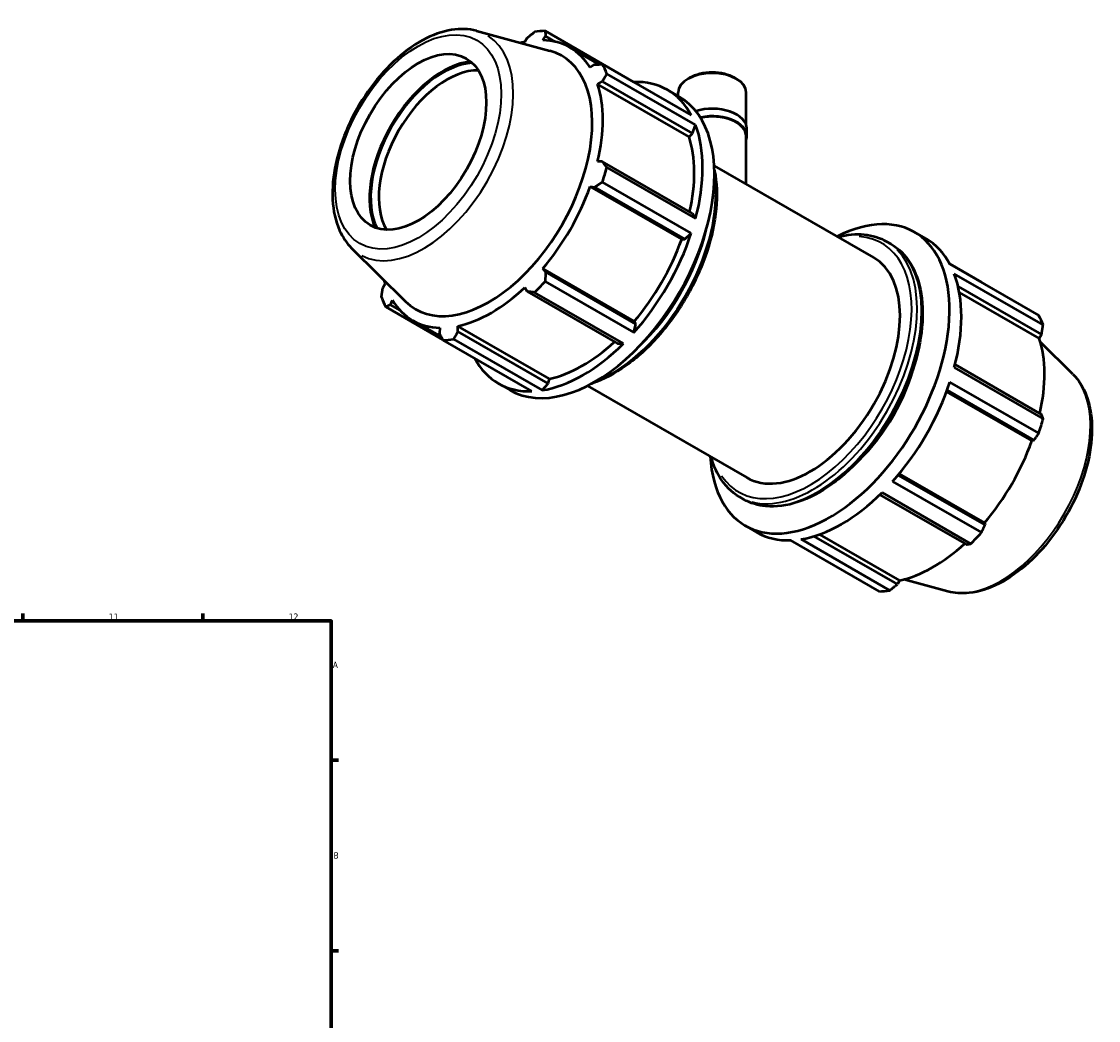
# Model space of a CAD drawing. Header units: millimetres. Extents: x 0 to 1120, y -23 to 900.
# Tile 7 of 7: x 700 to 1120, y 418 to 808. Entities that reach past the tile are written whole.
import ezdxf

# ---------------------------------------------------------------- set-up
doc = ezdxf.new("R2010")
doc.units = ezdxf.units.MM
for name, color, linetype, lineweight in [('Border (ISO)', 7, 'Continuous', 70), ('Visible (ISO)', 7, 'Continuous', 50), ('Visible Narrow (ISO)', 7, 'Continuous', 35)]:
    doc.layers.add(name, color=color, linetype=linetype, lineweight=lineweight)
doc.styles.add('Note Text (ISO)', font='tahoma.ttf')

# ---------------------------------------------------------------- blocks, each defined once
blk = doc.blocks.new('Borders Default Border')
at = {"layer": 'Border (ISO)'}
for p, q in [((700.83, 574), (700.83, 576.9)), ((770.92, 574), (770.92, 576.9)), ((821, 519.75), (823.9, 519.75)), ((821, 445.5), (823.9, 445.5))]:
    blk.add_line(p, q, dxfattribs=at)
at = {"layer": 'Border (ISO)', "flags": 128}
blk.add_lwpolyline([(20, 20), (20, 574), (821, 574), (821, 20), (20, 20)], dxfattribs=at)
at = {"layer": 'Border (ISO)', "color": 232, "true_color": 0xca0064, "char_height": 2.5, "attachment_point": 7, "style": 'Note Text (ISO)'}
for s, insert in [('11', (734.37, 574.4)), ('12', (804.46, 574.4)), ('A', (821.59, 555.62)), ('B', (821.89, 481.37))]:
    blk.add_mtext(s, dxfattribs=dict(at, insert=insert))

msp = doc.modelspace()

# ---------------------------------------------------------------- linework, layer by layer
at = {"layer": 'Visible (ISO)'}
for p, q in [((877.656, 803.939), (906.238, 796.187)), ((903.455, 800.34), (904.557, 801.887)), ((938.944, 784.023), (904.353, 803.943)), ((904.557, 801.887), (908.296, 799.733)), ((897.342, 801.187), (896.466, 799.663)), ((914.045, 797.479), (925.441, 790.917)), ((923.609, 790.83), (921.913, 789.629)), ((926.701, 790.974), (961.292, 771.054)), ((962.98, 767.315), (928.388, 787.235)), ((960.649, 785.615), (960.086, 785.289)), ((978.292, 785.615), (978.855, 785.289)), ((924.808, 783.215), (926.598, 784.209)), ((960.461, 762.684), (924.808, 783.215)), ((926.598, 784.209), (961.797, 763.939)), ((938.986, 783.899), (938.944, 784.023)), ((952.004, 780.952), (956.586, 778.313)), ((956.25, 778.507), (956.25, 779.926)), ((982.691, 767.389), (982.691, 779.926)), ((960.461, 762.684), (961.797, 763.939)), ((961.797, 763.939), (962.98, 767.315)), ((982.955, 762.916), (982.955, 765.859)), ((982.691, 744.24), (982.691, 762.916)), ((926.598, 753.056), (924.808, 753.036)), ((961.797, 732.786), (926.598, 753.056)), ((970.222, 751.421), (1032.356, 715.64)), ((928.388, 750.694), (962.98, 730.774)), ((957.566, 722.756), (921.913, 743.287)), ((921.913, 743.287), (923.609, 742.993)), ((923.609, 742.993), (958.808, 722.723)), ((961.292, 725.092), (926.701, 745.012)), ((962.98, 730.774), (961.797, 732.786)), ((957.566, 722.756), (958.808, 722.723)), ((958.808, 722.723), (961.292, 725.092)), ((1037.369, 721.892), (1039.066, 720.915)), ((1048.227, 725.54), (1052.809, 722.902)), ((828.932, 719.329), (849.983, 698.499)), ((939.109, 690.787), (903.455, 711.318)), ((904.557, 709.993), (903.455, 711.318)), ((939.755, 689.723), (904.557, 709.993)), ((1074.341, 706.053), (1062.02, 713.148)), ((1062.098, 713.004), (1096.689, 693.084)), ((1098.377, 689.345), (1063.785, 709.265)), ((842.021, 705.362), (841.141, 703.844)), ((904.353, 706.304), (938.944, 686.384)), ((896.466, 703.946), (897.342, 702.382)), ((897.342, 702.382), (932.54, 682.113)), ((934.87, 682.086), (900.278, 702.007)), ((1065.272, 704.352), (1097.8, 685.62)), ((1065.745, 702.055), (1096.92, 684.103)), ((844.129, 697.223), (844.916, 698.948)), ((847.779, 695.122), (844.129, 697.223)), ((842.251, 696.381), (864.526, 683.554)), ((852.784, 691.098), (863.952, 684.667)), ((863.374, 688.237), (863.182, 686.167)), ((906.017, 668.383), (870.363, 688.914)), ((870.397, 686.866), (870.363, 688.914)), ((938.944, 686.384), (939.755, 689.723)), ((939.755, 689.723), (939.109, 690.787)), ((905.595, 666.597), (870.397, 686.866)), ((1097.8, 685.62), (1096.92, 684.103)), ((899.191, 663.491), (864.599, 683.412)), ((868.673, 683.807), (903.265, 663.886)), ((932.54, 682.113), (934.87, 682.086)), ((1110.009, 670.136), (1097.354, 682.658)), ((1063.785, 672.724), (1098.377, 652.804)), ((1097.8, 654.467), (1064.083, 673.883)), ((905.595, 666.597), (906.017, 668.383)), ((886.132, 666.563), (890.714, 663.924)), ((903.265, 663.886), (905.595, 666.597)), ((920.817, 665.629), (982.952, 629.848)), ((1060.788, 663.314), (1094.025, 644.175)), ((1060.996, 663.877), (1094.812, 644.404)), ((1096.689, 647.122), (1062.098, 667.042)), ((1094.812, 644.404), (1094.025, 644.175)), ((1075.759, 611.404), (1041.945, 630.876)), ((1042.334, 631.344), (1075.567, 612.206)), ((1039.75, 628.334), (1074.341, 608.414)), ((980.06, 622.374), (981.757, 621.396)), ((1034.83, 623.208), (1068.544, 603.794)), ((1070.267, 604.116), (1035.675, 624.037)), ((982.355, 611.151), (986.937, 608.513)), ((1075.567, 612.206), (1075.759, 611.404)), ((1034.588, 585.521), (999.996, 605.442)), ((1004.071, 605.837), (1038.662, 585.916)), ((1041.599, 588.277), (1009.088, 606.999)), ((1011.325, 607.74), (1042.475, 589.802)), ((1042.475, 589.802), (1041.599, 588.277)), ((1061.285, 585.526), (1044.102, 590.186))]:
    msp.add_line(p, q, dxfattribs=at)
for centre, major_axis, ratio, start_param, end_param in [((884.476, 743.677), (32.936, 57.195), 0.5780931, 0.3435016, 0.4380292), ((883.414, 744.289), (-30.631, -53.191), 0.5780931, 3.6196245, 3.6587064), ((883.414, 744.289), (30.631, 53.191), 0.5780931, 5.975819, 6.5866842), ((882.411, 744.866), (28.452, 49.408), 0.5780931, 2.9904271, 6.4343509), ((864.465, 755.201), (-20.146, -34.984), 0.5780931, 3.5327371, 5.8920409), ((864.465, 755.201), (19.837, 34.447), 0.5780931, 0.3622973, 2.7792953), ((884.476, 743.677), (32.936, 57.195), 0.5780931, 5.8412887, 5.9358163), ((866.056, 754.285), (-18.714, -32.497), 0.5780931, 3.4425265, 5.9822514), ((969.47, 779.926), (-13.22, 0), 0.5758617, 3.1415927, 6.2831853), ((969.47, 780.575), (-12.427, 0), 0.5758617, 3.9231383, 5.5016397), ((883.414, 744.289), (30.631, 53.191), 0.5780931, 5.1904208, 5.8012861), ((919.068, 723.757), (32.936, 57.195), 0.5780931, 5.9358163, 6.6266869), ((923.65, 721.119), (-32.936, -57.195), 0.5780931, 0, 3.1415927), ((969.47, 765.859), (13.485, 0), 0.5758617, 0, 2.0649134), ((969.47, 762.916), (13.485, 0), 0.5758617, 6.0848308, 8.2046496), ((969.47, 762.916), (13.22, 0), 0.5758617, 0, 1.9215879), ((919.068, 723.757), (32.936, 57.195), 0.5780931, 5.1504181, 5.8412887), ((919.068, 723.757), (30.631, 53.191), 0.5780931, 5.2072079, 5.8012861), ((884.476, 743.677), (-32.936, -57.195), 0.5780931, 1.9142979, 2.0088255), ((883.414, 744.289), (30.631, 53.191), 0.5780931, 4.4050227, 5.0158879), ((1015.291, 668.346), (-32.936, -57.195), 0.5780931, 5.5604511, 10.1475122), ((919.068, 723.757), (32.936, 57.195), 0.5780931, 4.36502, 5.0558906), ((919.068, 723.757), (30.631, 53.191), 0.5780931, 4.4050227, 5.0158879), ((1019.873, 665.707), (32.936, 57.195), 0.5780931, 5.9358163, 6.2831853), ((1007.654, 672.744), (24.702, 42.896), 0.5780931, 3.1415927, 6.2831853), ((1019.873, 665.707), (32.936, 57.195), 0.5780931, 5.1504181, 5.8412887), ((883.414, 744.289), (-30.631, -53.191), 0.5780931, 5.7660716, 5.8012861), ((884.476, 743.677), (-32.936, -57.195), 0.5780931, 1.1288997, 1.2234273), ((883.414, 744.289), (30.631, 53.191), 0.5780931, 3.6196245, 4.2304897), ((884.476, 743.677), (-32.936, -57.195), 0.5780931, 5.8412887, 5.9358163), ((883.414, 744.289), (-30.631, -53.191), 0.5780931, 5.975819, 6.5866842), ((1054.465, 645.787), (32.936, 57.195), 0.5780931, 5.8412887, 5.9358163), ((1055.526, 645.176), (-30.631, -53.191), 0.5780931, 2.0656152, 2.6596934), ((884.476, 743.677), (-32.936, -57.195), 0.5780931, 0.3435016, 0.4380292), ((919.068, 723.757), (32.936, 57.195), 0.5780931, 3.5796218, 4.2704924), ((919.068, 723.757), (30.631, 53.191), 0.5780931, 3.6196245, 4.213542), ((919.068, 723.757), (-32.936, -57.195), 0.5780931, 5.9396837, 6.6266869), ((1015.291, 668.346), (-24.702, -42.896), 0.5780931, 1.1103557, 2.031237), ((1019.873, 665.707), (32.936, 57.195), 0.5780931, 4.36502, 5.0558906), ((1054.465, 645.787), (-32.936, -57.195), 0.5780931, 1.9142979, 2.0088255), ((1055.526, 645.176), (-30.631, -53.191), 0.5780931, 1.26343, 1.8742952), ((1019.873, 665.707), (32.936, 57.195), 0.5780931, 3.5796218, 4.2704924), ((1019.873, 665.707), (-32.936, -57.195), 0.5780931, 0, 0.3435016), ((1054.465, 645.787), (-32.936, -57.195), 0.5780931, 1.1288997, 1.2234273), ((1055.526, 645.176), (-30.631, -53.191), 0.5780931, 0.4780318, 1.0719493), ((1054.465, 645.787), (-32.936, -57.195), 0.5780931, 0.3435016, 0.4380292)]:
    msp.add_ellipse(centre, major_axis=major_axis, ratio=ratio, start_param=start_param, end_param=end_param, dxfattribs=at)
msp.add_ellipse((854.919, 760.698), major_axis=(18.714, 32.497), ratio=0.5780931, dxfattribs=at)
for points, knots in [([(877.656, 803.939), (874.592, 804.77), (871.288, 804.879), (864.211, 803.75), (860.416, 802.373), (852.776, 798.22), (848.933, 795.378), (841.697, 788.581), (838.303, 784.628), (832.289, 776.026), (829.665, 771.384), (825.425, 761.842), (823.809, 756.946), (821.758, 747.336), (821.329, 742.626), (821.782, 733.843), (822.663, 729.766), (825.425, 723.586), (826.994, 721.247), (828.932, 719.329)], [5.6508865, 5.6508865, 5.6508865, 5.6508865, 5.9375323, 5.9375323, 6.2552526, 6.2552526, 6.5877037, 6.5877037, 6.9195397, 6.9195397, 7.2496192, 7.2496192, 7.5797848, 7.5797848, 7.9117999, 7.9117999, 8.2439261, 8.2439261, 8.4901479, 8.4901479, 8.4901479, 8.4901479]), ([(970.293, 749.791), (970.442, 749.101), (970.574, 748.397), (971.43, 743.068), (971.455, 737.952), (970.106, 727.197), (968.728, 721.559), (964.722, 710.343), (962.098, 704.768), (955.869, 694.228), (952.267, 689.265), (944.435, 680.441), (940.206, 676.582), (931.523, 670.362), (927.07, 668.004), (922.565, 666.484), (922.413, 666.434), (922.262, 666.385)], [1.3521996, 1.3521996, 1.3521996, 1.3521996, 1.402359, 1.402359, 1.7258669, 1.7258669, 2.0501745, 2.0501745, 2.3737437, 2.3737437, 2.6970232, 2.6970232, 3.0206679, 3.0206679, 3.345042, 3.345042, 3.3563219, 3.3563219, 3.3563219, 3.3563219]), ([(1018.5, 723.619), (1022.04, 724.567), (1025.49, 724.905), (1031.852, 724.294), (1034.777, 723.385), (1037.369, 721.892)], [6.54341148, 6.54341148, 6.54341148, 6.54341148, 6.80964573, 6.80964573, 7.06664976, 7.06664976, 7.06664976, 7.06664976]), ([(1039.066, 720.915), (1042.137, 719.147), (1044.729, 716.563), (1048.755, 710.005), (1050.154, 705.992), (1051.616, 696.892), (1051.641, 691.776), (1050.292, 681.021), (1048.914, 675.383), (1044.908, 664.167), (1042.284, 658.592), (1036.055, 648.052), (1032.453, 643.089), (1024.621, 634.265), (1020.392, 630.406), (1011.709, 624.186), (1007.256, 621.828), (998.567, 618.897), (994.327, 618.317), (987.275, 618.994), (984.35, 619.903), (981.757, 621.396)], [0.7834645, 0.7834645, 0.7834645, 0.7834645, 1.0878406, 1.0878406, 1.402359, 1.402359, 1.7258669, 1.7258669, 2.0501745, 2.0501745, 2.3737437, 2.3737437, 2.6970232, 2.6970232, 3.0206679, 3.0206679, 3.345042, 3.345042, 3.6680531, 3.6680531, 3.9250571, 3.9250571, 3.9250571, 3.9250571]), ([(1110.009, 670.136), (1112.265, 667.903), (1114.017, 665.1), (1116.593, 658.413), (1117.308, 654.439), (1117.551, 645.747), (1117.021, 640.997), (1114.775, 631.326), (1113.059, 626.407), (1108.638, 616.888), (1105.939, 612.288), (1099.815, 603.831), (1096.391, 599.976), (1089.109, 593.379), (1085.251, 590.643), (1077.427, 586.627), (1073.458, 585.342), (1066.728, 584.63), (1063.917, 584.812), (1061.285, 585.526)], [0.9346301, 0.9346301, 0.9346301, 0.9346301, 1.2212759, 1.2212759, 1.5389962, 1.5389962, 1.8714473, 1.8714473, 2.2032833, 2.2032833, 2.5333628, 2.5333628, 2.8635284, 2.8635284, 3.1955435, 3.1955435, 3.5276697, 3.5276697, 3.7738915, 3.7738915, 3.7738915, 3.7738915]), ([(980.06, 622.374), (976.99, 624.142), (974.397, 626.726), (970.994, 632.27), (969.882, 634.919), (969.096, 637.827)], [3.92505711, 3.92505711, 3.92505711, 3.92505711, 4.22943322, 4.22943322, 4.44829539, 4.44829539, 4.44829539, 4.44829539])]:
    msp.add_open_spline(points, degree=3, knots=knots, dxfattribs=at)
for points, weights in [([(897.342, 801.187), (898.774, 802.347), (900.278, 803.548)], [1.00230071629, 1.00155858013, 1]), ([(904.353, 803.943), (904.451, 802.897), (904.557, 801.887)], [1, 1.00155858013, 1.00230071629]), ([(923.609, 790.83), (925.118, 790.904), (926.701, 790.974)], [1.00230071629, 1.00155858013, 1]), ([(928.388, 787.235), (927.469, 785.695), (926.598, 784.209)], [1, 1.00155858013, 1.00230071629]), ([(926.598, 753.056), (927.469, 751.903), (928.388, 750.694)], [1.00230071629, 1.00155858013, 1]), ([(926.701, 745.012), (925.118, 743.985), (923.609, 742.993)], [1, 1.00155858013, 1.00230071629]), ([(904.557, 709.993), (904.451, 708.189), (904.353, 706.304)], [1.00230071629, 1.00155858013, 1]), ([(1074.415, 705.911), (1074.378, 705.982), (1074.341, 706.053)], [1.00015500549, 1.00007853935, 1]), ([(840.564, 700.119), (840.852, 702.023), (841.141, 703.844)], [1, 1.00155858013, 1.00230071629]), ([(900.278, 702.007), (898.774, 702.202), (897.342, 702.382)], [1, 1.00155858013, 1.00230071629]), ([(844.129, 697.223), (843.203, 696.814), (842.251, 696.381)], [1.00230071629, 1.00155858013, 1]), ([(1097.8, 685.62), (1098.089, 687.441), (1098.377, 689.345)], [1.00230071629, 1.00155858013, 1]), ([(864.599, 683.412), (863.87, 684.821), (863.182, 686.167)], [1, 1.00155858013, 1.00230071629]), ([(870.397, 686.866), (869.547, 685.371), (868.673, 683.807)], [1.00230071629, 1.00155858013, 1]), ([(1098.377, 652.804), (1098.089, 653.649), (1097.8, 654.467)], [1, 1.00155858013, 1.00230071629]), ([(1094.812, 644.404), (1095.737, 645.732), (1096.689, 647.122)], [1.00230071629, 1.00155858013, 1]), ([(1074.341, 608.414), (1075.071, 609.936), (1075.759, 611.404)], [1, 1.00155858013, 1.00230071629]), ([(1068.544, 603.794), (1069.394, 603.948), (1070.267, 604.116)], [1.00230071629, 1.00155858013, 1]), ([(1038.662, 585.916), (1040.167, 587.118), (1041.599, 588.277)], [1, 1.00155858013, 1.00230071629])]:
    msp.add_rational_spline(points, weights, degree=2, dxfattribs=at)
at = {"layer": 'Visible Narrow (ISO)'}
msp.add_ellipse((854.919, 760.698), major_axis=(22.812, 39.614), ratio=0.5780931, dxfattribs=at)
for centre, major_axis, start_param, end_param in [((857.019, 759.488), (24.643, 42.793), 3.1626232, 6.2621547), ((930.226, 717.332), (-28.654, -49.759), 0.7229742, 2.4186184), ((928.529, 718.309), (28.654, 49.759), 4.2339238, 5.1908541), ((1007.654, 672.744), (27.906, 48.459), 2.8631737, 6.5616043), ((1008.715, 672.133), (-28.654, -49.759), 0.1570796, 2.984513), ((1010.412, 671.156), (28.654, 49.759), 3.2986723, 6.1261057), ((1081.921, 629.976), (24.643, 42.793), 3.4347213, 5.9900566)]:
    msp.add_ellipse(centre, major_axis=major_axis, ratio=0.5780931, start_param=start_param, end_param=end_param, dxfattribs=at)

# ---------------------------------------------------------------- block references
msp.add_blockref('Borders Default Border', (0, 0))

doc.saveas('drawing.dxf')
